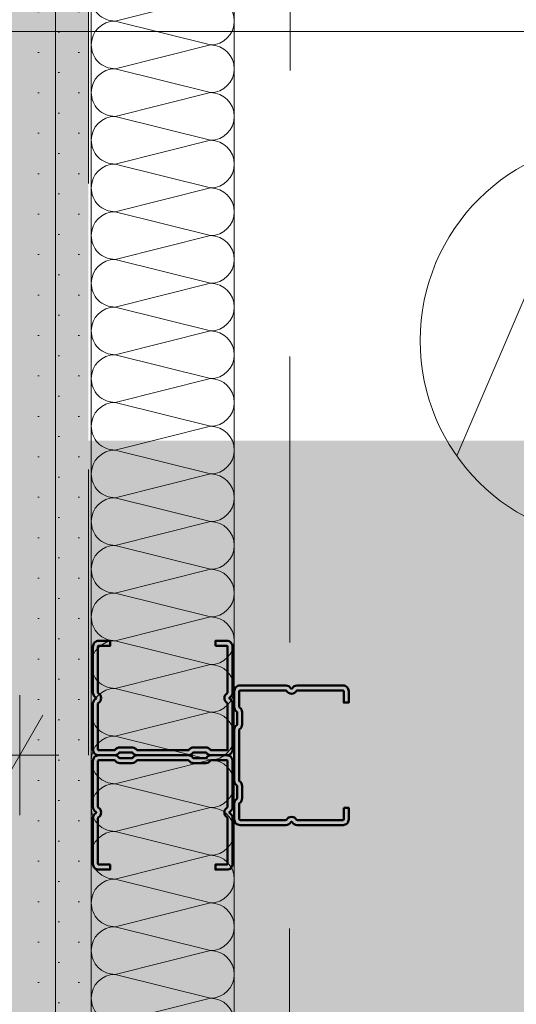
# Model space of a CAD drawing. Header units: metres. Extents: x -3.5 to 65.3, y -10.9 to 16.7.
# Tile 117 of 165: x 42.335 to 42.509, y 4.023 to 4.367. Entities that reach past the tile are written whole.
import ezdxf

# ---------------------------------------------------------------- set-up
doc = ezdxf.new("R2010")
doc.units = ezdxf.units.M
doc.header["$MEASUREMENT"] = 0
doc.linetypes.add('Untersicht', pattern=[0.04, 0.03, -0.01])
doc.linetypes.add('Wipeout_Contour', pattern=[1, 0, -1])
for name, color, linetype in [('102 - Bemaßung_ Beschriftung.Detail_ Ausschnitt', 7, 'Continuous'), ('612 - Struktur.Stahlbau', 7, 'Continuous'), ('660 - Unterkonstruktion.Trockenbau', 7, 'Continuous'), ('Abbruch_603 - Struktur.Bodenplatte_ Decke Roh', 7, 'Continuous'), ('Neubau_603 - Struktur.Bodenplatte_ Decke Roh', 7, 'Continuous'), ('Neubau_606 - Struktur.Wand Innen Ausbau', 7, 'Continuous'), ('Neubau_612 - Struktur.Stahlbau', 7, 'Continuous'), ('Neubau_653 - Abdeckung.TB Verkofferung', 7, 'Continuous')]:
    doc.layers.add(name, color=color, linetype=linetype)
doc.styles.add('ERSTELLTER_STIL_1', font='txt')
doc.linetypes.add('Abbruch 1', pattern='A,0,[1,2022.0244.A_L5A-PL07.10_iB_EG Detail - WC ( 1.18 - 1.19 )1.Shx,S=0.000793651,R=0,X=0,Y=0],-0.1,0', length=0.1)
doc.dimstyles.new('ERSTELLTER_STIL__1', dxfattribs={"dimtxt": 0.04, "dimasz": 0.02128, "dimexe": 0.18, "dimexo": 0.0625, "dimgap": 0, "dimtad": 1, "dimzin": 0, "dimdsep": 46, "dimtxsty": 'ERSTELLTER_STIL_1', "dimblk": 'ARROWHEAD_2', "dimblk1": 'ARROWHEAD_2', "dimblk2": 'ARROWHEAD_2', "dimcen": 0.09, "dimse1": 1, "dimse2": 1, "dimclrd": 7, "dimclre": 7, "dimclrt": 7, "dimazin": 0, "dimtfac": 1, "dimtdec": 4, "dimtmove": 0, "dimatfit": 3, "dimfxl": 1, "dimtolj": 1, "dimtzin": 0, "dimarcsym": 0})
doc.dimstyles.new('ERSTELLTER_STIL__2', dxfattribs={"dimtxt": 0.04, "dimasz": 0.02128, "dimexe": 0.18, "dimexo": 0.0625, "dimgap": 0, "dimtad": 1, "dimzin": 0, "dimdsep": 46, "dimtxsty": 'ERSTELLTER_STIL_1', "dimblk": 'ARROWHEAD_2', "dimblk1": 'ARROWHEAD_2', "dimblk2": 'ARROWHEAD_2', "dimcen": 0.09, "dimse1": 1, "dimse2": 1, "dimclrd": 7, "dimclre": 7, "dimclrt": 7, "dimazin": 0, "dimtfac": 1, "dimtdec": 4, "dimtmove": 2, "dimatfit": 3, "dimfxl": 1, "dimtolj": 1, "dimtzin": 0, "dimarcsym": 0})
doc.dimstyles.new('ERSTELLTER_STIL__3', dxfattribs={"dimtxt": 0.04, "dimasz": 0.02128, "dimexe": 0.18, "dimexo": 0.0625, "dimgap": 0, "dimtad": 1, "dimtih": 1, "dimtoh": 1, "dimzin": 0, "dimdsep": 46, "dimtxsty": 'ERSTELLTER_STIL_1', "dimblk": 'ARROWHEAD_2', "dimblk1": 'ARROWHEAD_2', "dimblk2": 'ARROWHEAD_2', "dimcen": 0.09, "dimse1": 1, "dimse2": 1, "dimclrd": 7, "dimclre": 7, "dimclrt": 7, "dimazin": 0, "dimtfac": 1, "dimtdec": 4, "dimtmove": 0, "dimatfit": 3, "dimfxl": 1, "dimtolj": 1, "dimtzin": 0, "dimarcsym": 0})
doc.dimstyles.new('ERSTELLTER_STIL__6', dxfattribs={"dimtxt": 0.04, "dimasz": 0.02128, "dimexe": 0.18, "dimexo": 0.0625, "dimgap": 0, "dimtad": 1, "dimtih": 1, "dimtoh": 1, "dimzin": 0, "dimdsep": 46, "dimtxsty": 'ERSTELLTER_STIL_1', "dimblk": 'ARROWHEAD_2', "dimblk1": 'ARROWHEAD_2', "dimblk2": 'ARROWHEAD_2', "dimcen": 0.09, "dimclrd": 7, "dimclre": 7, "dimclrt": 7, "dimazin": 0, "dimtfac": 1, "dimtdec": 4, "dimtmove": 0, "dimatfit": 3, "dimfxl": 1, "dimtolj": 1, "dimtzin": 0, "dimarcsym": 0})
pattern_1 = [(45, (0, 0), (-0.0070710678, 0.0070710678), [0, -0.01])]

# ---------------------------------------------------------------- blocks, each defined once
blk = doc.blocks.new('*X177')
at = {"layer": 'Neubau_606 - Struktur.Wand Innen Ausbau', "color": 7, "linetype": 'Continuous', "lineweight": 5}
for p, q in [((42.36832, 4.36671), (42.40166, 4.37504)), ((42.36832, 4.36671), (42.40166, 4.35838)), ((42.36832, 4.35004), (42.40166, 4.35838)), ((42.36832, 4.35004), (42.40166, 4.34171)), ((42.36832, 4.33338), (42.40166, 4.34171)), ((42.36832, 4.33338), (42.40166, 4.32504)), ((42.36832, 4.31671), (42.40166, 4.32504)), ((42.36832, 4.31671), (42.40166, 4.30838)), ((42.36832, 4.30004), (42.40166, 4.30838)), ((42.36832, 4.30004), (42.40166, 4.29171)), ((42.36832, 4.28338), (42.40166, 4.29171)), ((42.36832, 4.28338), (42.40166, 4.27504)), ((42.36832, 4.26671), (42.40166, 4.27504)), ((42.36832, 4.26671), (42.40166, 4.25838)), ((42.36832, 4.25004), (42.40166, 4.25838)), ((42.36832, 4.25004), (42.40166, 4.24171)), ((42.36832, 4.23338), (42.40166, 4.24171)), ((42.36832, 4.23338), (42.40166, 4.22504)), ((42.36832, 4.21671), (42.40166, 4.22504)), ((42.36832, 4.21671), (42.40166, 4.20838)), ((42.36832, 4.20004), (42.40166, 4.20838)), ((42.36832, 4.20004), (42.40166, 4.19171)), ((42.36832, 4.18338), (42.40166, 4.19171)), ((42.36832, 4.18338), (42.40166, 4.17504)), ((42.36832, 4.16671), (42.40166, 4.17504)), ((42.36832, 4.16671), (42.40166, 4.15838)), ((42.36832, 4.15004), (42.40166, 4.15838)), ((42.36832, 4.15004), (42.40166, 4.14171)), ((42.36832, 4.13338), (42.40166, 4.14171)), ((42.36832, 4.13338), (42.40166, 4.12504)), ((42.36832, 4.11671), (42.40166, 4.12504)), ((42.36832, 4.11671), (42.40166, 4.10838)), ((42.36832, 4.10004), (42.40166, 4.10838)), ((42.36832, 4.10004), (42.40166, 4.09171)), ((42.36832, 4.08338), (42.40166, 4.09171)), ((42.36832, 4.08338), (42.40166, 4.07504)), ((42.36832, 4.06671), (42.40166, 4.07504)), ((42.36832, 4.06671), (42.40166, 4.05838)), ((42.36832, 4.05004), (42.40166, 4.05838)), ((42.36832, 4.05004), (42.40166, 4.04171)), ((42.36832, 4.03338), (42.40166, 4.04171)), ((42.36832, 4.03338), (42.40166, 4.02504)), ((42.36832, 4.01671), (42.40166, 4.02504))]:
    blk.add_line(p, q, dxfattribs=at)
for centre, start, end in [((42.36832, 4.37504), 180.0001, 270.0001), ((42.40166, 4.36671), 0.0001, 90.0001), ((42.36832, 4.35838), 90.0001, 180.0001), ((42.40166, 4.36671), 270.0001, 0.0001), ((42.36832, 4.35838), 180.0001, 270.0001), ((42.40166, 4.35004), 0.0001, 90.0001), ((42.36832, 4.34171), 90.0001, 180.0001), ((42.40166, 4.35004), 270.0001, 0.0001), ((42.36832, 4.34171), 180.0001, 270.0001), ((42.40166, 4.33338), 0.0001, 90.0001), ((42.36832, 4.32504), 90.0001, 180.0001), ((42.40166, 4.33338), 270.0001, 0.0001), ((42.36832, 4.32504), 180.0001, 270.0001), ((42.40166, 4.31671), 0.0001, 90.0001), ((42.36832, 4.30838), 90.0001, 180.0001), ((42.40166, 4.31671), 270.0001, 0.0001), ((42.36832, 4.30838), 180.0001, 270.0001), ((42.40166, 4.30004), 0.0001, 90.0001), ((42.36832, 4.29171), 90.0001, 180.0001), ((42.40166, 4.30004), 270.0001, 0.0001), ((42.36832, 4.29171), 180.0001, 270.0001), ((42.40166, 4.28338), 0.0001, 90.0001), ((42.36832, 4.27504), 90.0001, 180.0001), ((42.40166, 4.28338), 270.0001, 0.0001), ((42.36832, 4.27504), 180.0001, 270.0001), ((42.40166, 4.26671), 0.0001, 90.0001), ((42.36832, 4.25838), 90.0001, 180.0001), ((42.40166, 4.26671), 270.0001, 0.0001), ((42.36832, 4.25838), 180.0001, 270.0001), ((42.40166, 4.25004), 0.0001, 90.0001), ((42.36832, 4.24171), 90.0001, 180.0001), ((42.40166, 4.25004), 270.0001, 0.0001), ((42.36832, 4.24171), 180.0001, 270.0001), ((42.40166, 4.23338), 0.0001, 90.0001), ((42.36832, 4.22504), 90.0001, 180.0001), ((42.40166, 4.23338), 270.0001, 0.0001), ((42.36832, 4.22504), 180.0001, 270.0001), ((42.40166, 4.21671), 0.0001, 90.0001), ((42.36832, 4.20838), 90.0001, 180.0001), ((42.40166, 4.21671), 270.0001, 0.0001), ((42.36832, 4.20838), 180.0001, 270.0001), ((42.40166, 4.20004), 0.0001, 90.0001), ((42.36832, 4.19171), 90.0001, 180.0001), ((42.40166, 4.20004), 270.0001, 0.0001), ((42.36832, 4.19171), 180.0001, 270.0001), ((42.40166, 4.18338), 0.0001, 90.0001), ((42.36832, 4.17504), 90.0001, 180.0001), ((42.40166, 4.18338), 270.0001, 0.0001), ((42.36832, 4.17504), 180.0001, 270.0001), ((42.40166, 4.16671), 0.0001, 90.0001), ((42.36832, 4.15838), 90.0001, 180.0001), ((42.40166, 4.16671), 270.0001, 0.0001), ((42.36832, 4.15838), 180.0001, 270.0001), ((42.40166, 4.15004), 0.0001, 90.0001), ((42.36832, 4.14171), 90.0001, 180.0001), ((42.40166, 4.15004), 270.0001, 0.0001), ((42.36832, 4.14171), 180.0001, 270.0001), ((42.40166, 4.13338), 0.0001, 90.0001), ((42.36832, 4.12504), 90.0001, 180.0001), ((42.40166, 4.13338), 270.0001, 0.0001), ((42.36832, 4.12504), 180.0001, 270.0001), ((42.40166, 4.11671), 0.0001, 90.0001), ((42.36832, 4.10838), 90.0001, 180.0001), ((42.40166, 4.11671), 270.0001, 0.0001), ((42.36832, 4.10838), 180.0001, 270.0001), ((42.40166, 4.10004), 0.0001, 90.0001), ((42.36832, 4.09171), 90.0001, 180.0001), ((42.40166, 4.10004), 270.0001, 0.0001), ((42.36832, 4.09171), 180.0001, 270.0001), ((42.40166, 4.08338), 0.0001, 90.0001), ((42.36832, 4.07504), 90.0001, 180.0001), ((42.40166, 4.08338), 270.0001, 0.0001), ((42.36832, 4.07504), 180.0001, 270.0001), ((42.40166, 4.06671), 0.0001, 90.0001), ((42.36832, 4.05838), 90.0001, 180.0001), ((42.40166, 4.06671), 270.0001, 0.0001), ((42.36832, 4.05838), 180.0001, 270.0001), ((42.40166, 4.05004), 0.0001, 90.0001), ((42.36832, 4.04171), 90.0001, 180.0001), ((42.40166, 4.05004), 270.0001, 0.0001), ((42.36832, 4.04171), 180.0001, 270.0001), ((42.40166, 4.03338), 0.0001, 90.0001), ((42.36832, 4.02504), 90.0001, 180.0001), ((42.40166, 4.03338), 270.0001, 0.0001), ((42.36832, 4.02504), 180.0001, 270.0001), ((42.40166, 4.01671), 0.0001, 90.0001)]:
    blk.add_arc(centre, 0.00833, start, end, dxfattribs=at)
blk = doc.blocks.new('*D199')
at = {"layer": '102 - Bemaßung_ Beschriftung.Detail_ Ausschnitt', "color": 7, "linetype": 'Continuous', "lineweight": 5}
for p, q in [((43.36099, 4.09308), (43.38899, 4.07691)), ((43.37499, 3.795), (43.37499, 4.085)), ((43.36099, 3.80308), (43.38899, 3.78691))]:
    blk.add_line(p, q, dxfattribs=at)
at = {"layer": '102 - Bemaßung_ Beschriftung.Detail_ Ausschnitt', "color": 7, "lineweight": 5, "insert": (43.36699, 3.90964), "char_height": 0.04, "attachment_point": 7, "rotation": 90, "style": 'ERSTELLTER_STIL_1'}
blk.add_mtext('\\A1;{\\pql;\\fArial|b0|i0|c0|p38;29}', dxfattribs=at)
blk = doc.blocks.new('ARROWHEAD_2')
at = {"color": 0, "linetype": 'Continuous', "lineweight": 0}
for p, q in [((-0.378, -0.655), (0.378, 0.655)), ((0, 0), (-1, 0))]:
    blk.add_line(p, q, dxfattribs=at)
blk = doc.blocks.new('*D201')
at = {"layer": '102 - Bemaßung_ Beschriftung.Detail_ Ausschnitt', "color": 7, "linetype": 'Continuous', "lineweight": 5}
for p, q in [((43.37499, 5.76), (43.37499, 5.77369)), ((43.38899, 5.75192), (43.36099, 5.76808)), ((43.39599, 5.76), (43.35399, 5.76)), ((43.37499, 4.16), (43.37499, 5.76)), ((43.36099, 4.16808), (43.38899, 4.15191))]:
    blk.add_line(p, q, dxfattribs=at)
at = {"layer": '102 - Bemaßung_ Beschriftung.Detail_ Ausschnitt', "color": 7, "lineweight": 5, "insert": (43.36699, 4.95447), "char_height": 0.04, "attachment_point": 7, "rotation": 90, "style": 'ERSTELLTER_STIL_1'}
blk.add_mtext('\\A1;{\\pql;\\fArial|b0|i0|c0|p38;1,60}', dxfattribs=at)
blk = doc.blocks.new('*D243')
at = {"layer": '102 - Bemaßung_ Beschriftung.Detail_ Ausschnitt', "color": 7, "linetype": 'Continuous', "lineweight": 5}
for p, q in [((42.23499, 4.089), (42.23499, 4.131)), ((42.33499, 4.089), (42.33499, 4.131)), ((42.24307, 4.124), (42.22691, 4.096)), ((42.32691, 4.096), (42.34307, 4.124)), ((42.23499, 4.11), (42.33499, 4.11)), ((42.33499, 4.11), (42.34868, 4.11))]:
    blk.add_line(p, q, dxfattribs=at)
at = {"layer": '102 - Bemaßung_ Beschriftung.Detail_ Ausschnitt', "color": 7, "lineweight": 5, "insert": (42.25464, 4.118), "char_height": 0.04, "attachment_point": 7, "style": 'ERSTELLTER_STIL_1'}
blk.add_mtext('\\A1;{\\pql;\\fArial|b0|i0|c0|p38;10}', dxfattribs=at)
blk = doc.blocks.new('*D342')
at = {"layer": '102 - Bemaßung_ Beschriftung.Detail_ Ausschnitt', "color": 7, "linetype": 'Continuous', "lineweight": 5}
for p, q in [((43.12795, 4.04308), (43.15595, 4.02691)), ((43.16295, 4.035), (43.12095, 4.035)), ((43.14195, 3.81), (43.14195, 4.035)), ((43.12795, 3.81808), (43.15595, 3.80191)), ((43.16295, 3.81), (43.12095, 3.81)), ((43.14195, 3.795), (43.14195, 3.81))]:
    blk.add_line(p, q, dxfattribs=at)
at = {"layer": '102 - Bemaßung_ Beschriftung.Detail_ Ausschnitt', "color": 7, "lineweight": 5, "insert": (43.13438, 3.88213), "char_height": 0.04, "attachment_point": 7, "rotation": 90, "style": 'ERSTELLTER_STIL_1'}
blk.add_mtext('\\A1;{\\pql;\\fArial|b0|i0|c0|p38;22\\fArial|b0|i0|c0|p38;\\A1{\\H.66x;\\S5^  ;}}', dxfattribs=at)
blk = doc.blocks.new('*D411')
at = {"layer": '102 - Bemaßung_ Beschriftung.Detail_ Ausschnitt', "color": 7, "linetype": 'Continuous', "lineweight": 5}
for p, q in [((42.05252, 4.09308), (42.08052, 4.07691)), ((42.06652, 3.795), (42.06652, 4.085)), ((42.05252, 3.80308), (42.08052, 3.78691))]:
    blk.add_line(p, q, dxfattribs=at)
at = {"layer": '102 - Bemaßung_ Beschriftung.Detail_ Ausschnitt', "color": 7, "lineweight": 5, "insert": (42.05852, 3.90964), "char_height": 0.04, "attachment_point": 7, "rotation": 90, "style": 'ERSTELLTER_STIL_1'}
blk.add_mtext('\\A1;{\\pql;\\fArial|b0|i0|c0|p38;29}', dxfattribs=at)
blk = doc.blocks.new('*D412')
at = {"layer": '102 - Bemaßung_ Beschriftung.Detail_ Ausschnitt', "color": 7, "linetype": 'Continuous', "lineweight": 5}
for p, q in [((42.05252, 4.39308), (42.08052, 4.37691)), ((42.08752, 4.385), (42.04552, 4.385)), ((42.06652, 4.085), (42.06652, 4.385)), ((42.05252, 4.09308), (42.08052, 4.07691)), ((42.08752, 4.085), (42.04552, 4.085)), ((42.06652, 3.795), (42.06652, 4.085))]:
    blk.add_line(p, q, dxfattribs=at)
at = {"layer": '102 - Bemaßung_ Beschriftung.Detail_ Ausschnitt', "color": 7, "lineweight": 5, "insert": (42.05852, 4.20464), "char_height": 0.04, "attachment_point": 7, "rotation": 90, "style": 'ERSTELLTER_STIL_1'}
blk.add_mtext('\\A1;{\\pql;\\fArial|b0|i0|c0|p38;30}', dxfattribs=at)
blk = doc.blocks.new('*D448')
at = {"layer": '102 - Bemaßung_ Beschriftung.Detail_ Ausschnitt', "color": 7, "linetype": 'Continuous', "lineweight": 5}
for p, q in [((40.2, 4.34208), (40.2, 5.19998)), ((42.54734, 3.905), (42.54734, 4.38408)), ((40.20808, 4.37708), (40.19192, 4.34908)), ((42.55542, 4.37708), (42.53925, 4.34908)), ((40.18631, 4.36308), (40.2, 4.36308)), ((40.2, 4.36308), (42.54734, 4.36308))]:
    blk.add_line(p, q, dxfattribs=at)
at = {"color": 254, "linetype": 'Wipeout_Contour', "lineweight": 0, "ltscale": 166.435649}
blk.add_wipeout([(41.29292, 4.36358), (41.45441, 4.36358), (41.45441, 4.41858), (41.29292, 4.41858)], dxfattribs=at).dxf.layer = '102 - Bemaßung_ Beschriftung.Detail_ Ausschnitt'
at = {"layer": '102 - Bemaßung_ Beschriftung.Detail_ Ausschnitt', "color": 7, "lineweight": 5, "insert": (41.30042, 4.36332), "char_height": 0.04, "attachment_point": 7, "style": 'ERSTELLTER_STIL_1'}
blk.add_mtext('\\A1;{\\pql;\\fArial|b0|i0|c0|p38;2,34\\fArial|b0|i0|c0|p38;\\A1{\\H.66x;\\S73^  ;}}', dxfattribs=at)

msp = doc.modelspace()

# ---------------------------------------------------------------- hatches: boundary and pattern name
at = {"layer": '612 - Struktur.Stahlbau', "linetype": 'Continuous', "lineweight": 0, "true_color": 0x30307f}
msp.add_hatch(color=177, dxfattribs=at).paths.add_polyline_path([(42.219, 5.18998), (42.359, 5.18998), (42.359, 0.70998), (42.219, 0.70998)])
at = {"layer": '612 - Struktur.Stahlbau', "linetype": 'Continuous', "lineweight": 0, "true_color": 0x006a00}
msp.add_hatch(color=96, dxfattribs=at).paths.add_polyline_path([(40.19933, 4.21998), (47.03, 4.21998), (47.03, 3.71998), (40.19933, 3.71998)])
at = {"layer": 'Neubau_606 - Struktur.Wand Innen Ausbau', "linetype": 'Continuous', "lineweight": 0, "true_color": 0x000000}
h = msp.add_hatch(dxfattribs=at)
h.set_pattern_fill('Gips_0001', color=18, style=0, pattern_type=2)
h.set_pattern_definition(pattern_1)
h.paths.add_polyline_path([(42.34749, 3.7325), (42.34749, 4.385), (42.33499, 4.385), (42.33499, 3.7325)])
h = msp.add_hatch(dxfattribs=at)
h.set_pattern_fill('Gips_0001', color=18, style=0, pattern_type=2)
h.set_pattern_definition(pattern_1)
h.paths.add_polyline_path([(42.35999, 3.745), (42.35999, 4.385), (42.34749, 4.385), (42.34749, 3.745)])

# ---------------------------------------------------------------- linework, layer by layer
at = {"layer": '660 - Unterkonstruktion.Trockenbau', "color": 7, "linetype": 'Continuous', "lineweight": 50, "flags": 128}
for points in [[(42.40339, 4.14825), (42.40339, 4.15), (42.40739, 4.15, -0.414214), (42.40939, 4.148), (42.40939, 4.13195, -0.267949), (42.40839, 4.13021, 0.57735), (42.40839, 4.12978, -0.267949), (42.40939, 4.12805), (42.40939, 4.112, -0.414214), (42.40739, 4.11), (42.40189, 4.11, -0.250492), (42.40023, 4.11089, 0.250492), (42.40002, 4.111), (42.39576, 4.111, 0.250492), (42.39555, 4.11089, -0.250492), (42.39389, 4.11), (42.37609, 4.11, -0.250492), (42.37443, 4.11089, 0.250492), (42.37422, 4.111), (42.36996, 4.111, 0.250492), (42.36975, 4.11089, -0.250492), (42.36809, 4.11), (42.36259, 4.11, -0.414214), (42.36059, 4.112), (42.36059, 4.12805, -0.267949), (42.36159, 4.12978, 0.57735), (42.36159, 4.13021, -0.267949), (42.36059, 4.13195), (42.36059, 4.148, -0.414214), (42.36259, 4.15), (42.36659, 4.15), (42.36659, 4.14825), (42.36259, 4.14825, 0.414214), (42.36234, 4.148), (42.36234, 4.13195, 0.267949), (42.36247, 4.13173, -0.57735), (42.36247, 4.12826, 0.267949), (42.36234, 4.12805), (42.36234, 4.112, 0.414214), (42.36259, 4.11175), (42.36809, 4.11175, 0.250492), (42.3683, 4.11186, -0.250492), (42.36996, 4.11275), (42.37422, 4.11275, -0.250492), (42.37588, 4.11186, 0.250492), (42.37609, 4.11175), (42.39389, 4.11175, 0.250492), (42.3941, 4.11186, -0.250492), (42.39576, 4.11275), (42.40002, 4.11275, -0.250492), (42.40168, 4.11186, 0.250492), (42.40189, 4.11175), (42.40739, 4.11175, 0.414214), (42.40764, 4.112), (42.40764, 4.12805, 0.267949), (42.40752, 4.12826, -0.57735), (42.40752, 4.13173, 0.267949), (42.40764, 4.13195), (42.40764, 4.148, 0.414214), (42.40739, 4.14825)], [(42.44824, 4.0916), (42.44999, 4.0916), (42.44999, 4.0876, -0.414214), (42.44799, 4.0856), (42.43194, 4.0856, -0.267949), (42.43021, 4.0866, 0.57735), (42.42977, 4.0866, -0.267949), (42.42804, 4.0856), (42.41199, 4.0856, -0.414214), (42.40999, 4.0876), (42.40999, 4.0931, -0.250492), (42.41088, 4.09476, 0.250492), (42.41099, 4.09497), (42.41099, 4.09923, 0.250492), (42.41088, 4.09943, -0.250492), (42.40999, 4.1011), (42.40999, 4.1189, -0.250492), (42.41088, 4.12056, 0.250492), (42.41099, 4.12077), (42.41099, 4.12503, 0.250492), (42.41088, 4.12523, -0.250492), (42.40999, 4.1269), (42.40999, 4.1324, -0.414214), (42.41199, 4.1344), (42.42804, 4.1344, -0.267949), (42.42977, 4.1334, 0.57735), (42.43021, 4.1334, -0.267949), (42.43194, 4.1344), (42.44799, 4.1344, -0.414214), (42.44999, 4.1324), (42.44999, 4.1284), (42.44824, 4.1284), (42.44824, 4.1324, 0.414214), (42.44799, 4.13265), (42.43194, 4.13265, 0.267949), (42.43172, 4.13252, -0.57735), (42.42826, 4.13252, 0.267949), (42.42804, 4.13265), (42.41199, 4.13265, 0.414214), (42.41174, 4.1324), (42.41174, 4.1269, 0.250492), (42.41185, 4.12669, -0.250492), (42.41274, 4.12503), (42.41274, 4.12077, -0.250492), (42.41185, 4.1191, 0.250492), (42.41174, 4.1189), (42.41174, 4.1011, 0.250492), (42.41185, 4.10089, -0.250492), (42.41274, 4.09923), (42.41274, 4.09497, -0.250492), (42.41185, 4.0933, 0.250492), (42.41174, 4.0931), (42.41174, 4.0876, 0.414214), (42.41199, 4.08735), (42.42804, 4.08735, 0.267949), (42.42826, 4.08747, -0.57735), (42.43172, 4.08747, 0.267949), (42.43194, 4.08735), (42.44799, 4.08735, 0.414214), (42.44824, 4.0876)], [(42.36659, 4.07175), (42.36659, 4.07), (42.36259, 4.07, -0.414214), (42.36059, 4.072), (42.36059, 4.08805, -0.267949), (42.36159, 4.08978, 0.57735), (42.36159, 4.09021, -0.267949), (42.36059, 4.09195), (42.36059, 4.108, -0.414214), (42.36259, 4.11), (42.36809, 4.11, -0.250492), (42.36975, 4.10911, 0.250492), (42.36996, 4.109), (42.37422, 4.109, 0.250492), (42.37443, 4.10911, -0.250492), (42.37609, 4.11), (42.39389, 4.11, -0.250492), (42.39555, 4.10911, 0.250492), (42.39576, 4.109), (42.40002, 4.109, 0.250492), (42.40023, 4.10911, -0.250492), (42.40189, 4.11), (42.40739, 4.11, -0.414214), (42.40939, 4.108), (42.40939, 4.09195, -0.267949), (42.40839, 4.09021, 0.57735), (42.40839, 4.08978, -0.267949), (42.40939, 4.08805), (42.40939, 4.072, -0.414214), (42.40739, 4.07), (42.40339, 4.07), (42.40339, 4.07175), (42.40739, 4.07175, 0.414214), (42.40764, 4.072), (42.40764, 4.08805, 0.267949), (42.40752, 4.08826, -0.57735), (42.40752, 4.09173, 0.267949), (42.40764, 4.09195), (42.40764, 4.108, 0.414214), (42.40739, 4.10825), (42.40189, 4.10825, 0.250492), (42.40168, 4.10814, -0.250492), (42.40002, 4.10725), (42.39576, 4.10725, -0.250492), (42.3941, 4.10814, 0.250492), (42.39389, 4.10825), (42.37609, 4.10825, 0.250492), (42.37588, 4.10814, -0.250492), (42.37422, 4.10725), (42.36996, 4.10725, -0.250492), (42.3683, 4.10814, 0.250492), (42.36809, 4.10825), (42.36259, 4.10825, 0.414214), (42.36234, 4.108), (42.36234, 4.09195, 0.267949), (42.36247, 4.09173, -0.57735), (42.36247, 4.08826, 0.267949), (42.36234, 4.08805), (42.36234, 4.072, 0.414214), (42.36259, 4.07175)]]:
    msp.add_lwpolyline(points, format="xyb", close=True, dxfattribs=at)
at = {"layer": 'Abbruch_603 - Struktur.Bodenplatte_ Decke Roh', "color": 7, "linetype": 'Abbruch 1', "lineweight": 18}
for start, end in [(90, 180), (180, 270)]:
    msp.add_arc((42.54497, 4.255), 0.07, start, end, dxfattribs=at)
at = {"layer": 'Neubau_603 - Struktur.Bodenplatte_ Decke Roh', "color": 1, "linetype": 'Continuous', "lineweight": 5}
msp.add_line((42.48772, 4.21473), (42.51697, 4.283), dxfattribs=at)
at = {"layer": 'Neubau_606 - Struktur.Wand Innen Ausbau', "color": 1, "linetype": 'Continuous', "lineweight": 5}
for p, q in [((42.34749, 4.385), (42.34749, 3.745)), ((42.35999, 4.385), (42.35999, 3.795))]:
    msp.add_line(p, q, dxfattribs=at)
at = {"layer": 'Neubau_606 - Struktur.Wand Innen Ausbau', "color": 1, "linetype": 'Continuous', "lineweight": 5, "flags": 128}
msp.add_lwpolyline([(42.40999, 3.795), (42.40999, 4.385)], dxfattribs=at)
at = {"layer": 'Neubau_612 - Struktur.Stahlbau', "color": 1, "linetype": 'Untersicht', "lineweight": 13}
msp.add_line((42.359, 0.70998), (42.359, 5.18998), dxfattribs=at)
at = {"layer": 'Neubau_653 - Abdeckung.TB Verkofferung', "color": 1, "linetype": 'Untersicht', "lineweight": 9}
msp.add_line((42.42748, 0.74948), (42.42997, 5.18997), dxfattribs=at)

# ---------------------------------------------------------------- block references
at = {"layer": 'Neubau_606 - Struktur.Wand Innen Ausbau', "color": 1, "lineweight": 13}
msp.add_blockref('*X177', (0, 0), dxfattribs=at)

# ---------------------------------------------------------------- dimensions: what is measured, and where the dimension line sits
at = {"layer": '102 - Bemaßung_ Beschriftung.Detail_ Ausschnitt', "color": 7, "linetype": 'Continuous', "lineweight": 5}
for base, p1, p2, dimstyle, picture, middle in [((43.37499, 5.76), (42.73499, 4.16), (42.33499, 5.76), 'ERSTELLTER_STIL__2', '*D201', (43.34699, 5.00642)), ((42.06652, 4.385), (42.65999, 4.085), (42.65999, 4.385), 'ERSTELLTER_STIL__1', '*D412', (42.03852, 4.23514)), ((42.06652, 4.085), (43.24999, 3.795), (42.65999, 4.085), 'ERSTELLTER_STIL__1', '*D411', (42.03852, 3.94014)), ((43.37499, 4.085), (42.40999, 3.795), (42.65999, 4.085), 'ERSTELLTER_STIL__1', '*D199', (43.34699, 3.94014)), ((43.141948, 4.034997), (42.334992, 3.809998), (42.959991, 4.034997), 'ERSTELLTER_STIL__1', '*D342', (43.113948, 3.966644))]:
    dim = msp.add_linear_dim(base=base, p1=p1, p2=p2, angle=90, dimstyle=dimstyle, dxfattribs=at)
    dim.commit()
    dim.dimension.update_dxf_attribs({"geometry": picture, "text_midpoint": middle, "dimtype": 160, "text_rotation": 90})
dim = msp.add_linear_dim(base=(42.33499, 4.11), p1=(42.23499, 3.81), p2=(42.33499, 3.91), dimstyle='ERSTELLTER_STIL__3', dxfattribs=at)
dim.commit()
dim.dimension.update_dxf_attribs({"geometry": '*D243', "text_midpoint": (42.28513, 4.138), "dimtype": 160})

# ---------------------------------------------------------------- next in the draw order: dimensions: what is measured, and where the dimension line sits
dim = msp.add_linear_dim(base=(42.54734, 4.36308), p1=(40.2, 5.19998), p2=(42.54734, 3.905), dimstyle='ERSTELLTER_STIL__6', dxfattribs=at)
dim.commit()
dim.dimension.update_dxf_attribs({"geometry": '*D448', "text_midpoint": (41.42165, 4.39108), "dimtype": 160})

doc.saveas('drawing.dxf')
